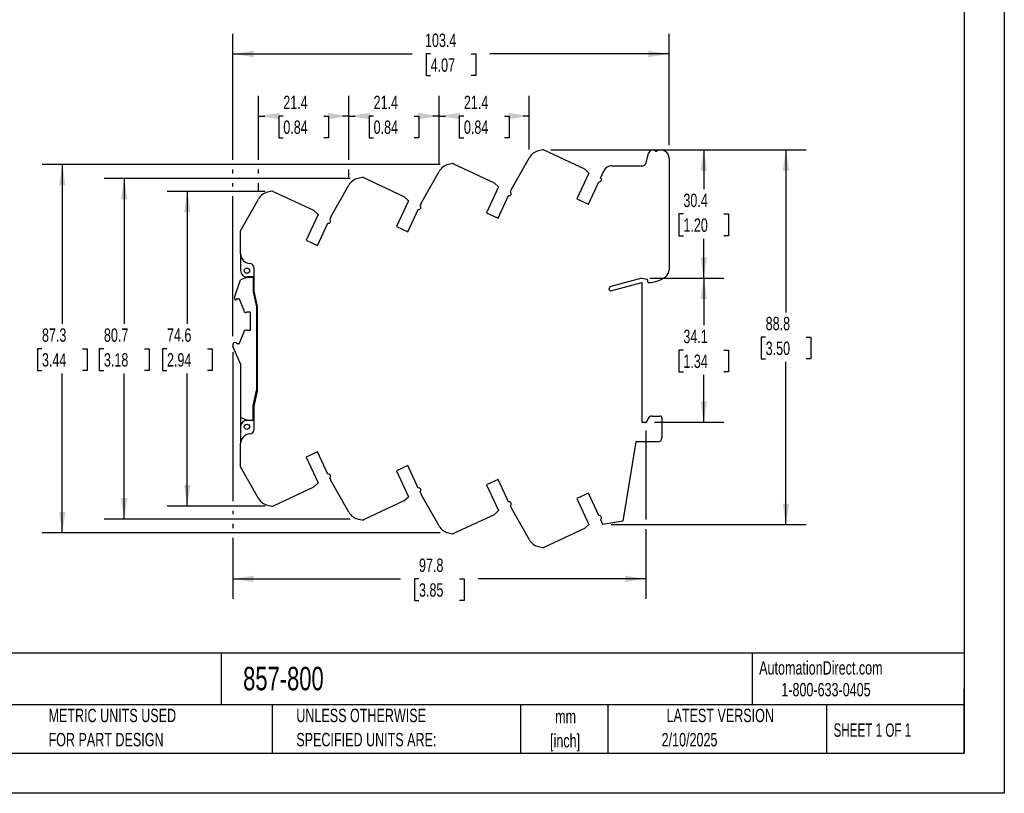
# Model space of a CAD drawing. Header units: millimetres. Extents: x 0 to 419, y 0 to 324.
# Tile 2 of 3: x 186 to 419, y 0 to 183. Entities that reach past the tile are written whole.
import ezdxf

# ---------------------------------------------------------------- set-up
doc = ezdxf.new("R2010")
doc.units = ezdxf.units.MM
doc.header["$LTSCALE"] = 1.5
doc.linetypes.add('CENTERX2', pattern=[20.32, 12.7, -2.54, 2.54, -2.54])
doc.layers.add('DIMENSIONS', color=140, linetype='Continuous', lineweight=25)
doc.layers.add('TEXT', color=140, linetype='Continuous', lineweight=25)
doc.styles.add('SLDTEXTSTYLE0', font='TXT', dxfattribs={"width": 0.7})
doc.styles.add('SLDTEXTSTYLE1', font='TXT', dxfattribs={"width": 0.65})
doc.dimstyles.new('SLDDIMSTYLE0', dxfattribs={"dimtxt": 3.237012, "dimasz": 4.953, "dimexe": 0, "dimexo": 0.0625, "dimgap": 0.809253, "dimtad": 0, "dimtih": 1, "dimtoh": 1, "dimrnd": 1e-09, "dimzin": 12, "dimdsep": 46, "dimtxsty": 'SLDTEXTSTYLE0', "dimsah": 1, "dimcen": 0.09, "dimadec": 0, "dimazin": 3, "dimtfac": 1, "dimtofl": 0, "dimtmove": 0, "dimatfit": 3, "dimfxl": 0, "dimfrac": 2, "dimtolj": 1, "dimtzin": 12, "dimarcsym": 0})

# ---------------------------------------------------------------- blocks, each defined once
blk = doc.blocks.new('SW_NOTE_0')
at = {"layer": 'TEXT', "color": 0, "linetype": 'CENTERX2', "lineweight": 18, "char_height": 2.6353, "attachment_point": 1, "style": 'SLDTEXTSTYLE0'}
for s, insert in [('WAGO TEMPERATURE TRANSMITTER, ISOLATED, INPUT: 1-CHANNEL, RTD/POTENTIOMETER, OUTPUT: 1-CHANNEL,', (0, 3.4)), ('CURRENT/VOLTAGE, 24 VDC OPERATING VOLTAGE, 35mm DIN RAIL MOUNT', (0, -0.74))]:
    blk.add_mtext(s, dxfattribs=dict(at, insert=insert))
blk = doc.blocks.new('SW_NOTE_0_1')
at = {"layer": 'TEXT', "color": 0, "linetype": 'CENTERX2', "lineweight": 18, "char_height": 3.175, "attachment_point": 2, "style": 'SLDTEXTSTYLE0'}
for s, insert in [('mm', (4.27, 4.09)), ('[inch]', (4.14, -1.64))]:
    blk.add_mtext(s, dxfattribs=dict(at, insert=insert))
blk = doc.blocks.new('SW_NOTE_0_2')
at = {"layer": 'TEXT', "color": 0, "linetype": 'CENTERX2', "lineweight": 18, "char_height": 3.175, "attachment_point": 1, "style": 'SLDTEXTSTYLE0'}
for s, insert in [('UNLESS OTHERWISE', (0, 4.09)), ('SPECIFIED UNITS ARE:', (0, -1.64))]:
    blk.add_mtext(s, dxfattribs=dict(at, insert=insert))
blk = doc.blocks.new('SW_NOTE_0_6')
at = {"layer": 'TEXT', "color": 0, "linetype": 'CENTERX2', "lineweight": 18, "char_height": 3.175, "attachment_point": 1, "style": 'SLDTEXTSTYLE0'}
for s, insert in [('METRIC UNITS USED', (0, 4.09)), ('FOR PART DESIGN', (0, -1.64))]:
    blk.add_mtext(s, dxfattribs=dict(at, insert=insert))
blk = doc.blocks.new('_D_2')
at = {"layer": 'DIMENSIONS'}
for p, q in [((244, 142.64), (220.83, 142.64)), ((225.59, 142.64), (225.59, 111.23)), ((220.78, 105.36), (219.7, 105.36)), ((219.7, 105.36), (219.7, 100.21)), ((230.4, 105.36), (231.49, 105.36)), ((231.49, 105.36), (231.49, 100.21)), ((219.7, 100.21), (220.78, 100.21)), ((225.59, 68.07), (225.59, 99.49)), ((231.49, 100.21), (230.4, 100.21)), ((244, 68.07), (220.83, 68.07))]:
    blk.add_line(p, q, dxfattribs=at)
for points in [[(225.59, 142.64), (224.83, 137.68), (226.35, 137.68)], [(225.59, 68.07), (226.35, 73.03), (224.83, 73.03)]]:
    blk.add_solid(points, dxfattribs=at)
at = {"layer": 'DIMENSIONS', "char_height": 3.175, "attachment_point": 1, "style": 'SLDTEXTSTYLE0'}
for s, insert in [('74.6', (220.78, 110.17)), ('2.94', (220.78, 104.3))]:
    blk.add_mtext(s, dxfattribs=dict(at, insert=insert))
blk = doc.blocks.new('_D_3')
at = {"layer": 'DIMENSIONS'}
for p, q in [((264.13, 145.72), (205.89, 145.72)), ((210.65, 145.72), (210.65, 111.23)), ((205.84, 105.36), (204.75, 105.36)), ((204.75, 105.36), (204.75, 100.21)), ((215.46, 105.36), (216.55, 105.36)), ((216.55, 105.36), (216.55, 100.21)), ((204.75, 100.21), (205.84, 100.21)), ((210.65, 64.99), (210.65, 99.49)), ((216.55, 100.21), (215.46, 100.21)), ((264.13, 64.99), (205.89, 64.99))]:
    blk.add_line(p, q, dxfattribs=at)
for points in [[(210.65, 145.72), (209.89, 140.77), (211.41, 140.77)], [(210.65, 64.99), (211.41, 69.95), (209.89, 69.95)]]:
    blk.add_solid(points, dxfattribs=at)
at = {"layer": 'DIMENSIONS', "char_height": 3.175, "attachment_point": 1, "style": 'SLDTEXTSTYLE0'}
for s, insert in [('80.7', (205.84, 110.17)), ('3.18', (205.84, 104.3))]:
    blk.add_mtext(s, dxfattribs=dict(at, insert=insert))
blk = doc.blocks.new('_D_4')
at = {"layer": 'DIMENSIONS'}
for p, q in [((285.52, 148.99), (191.22, 148.99)), ((195.98, 148.99), (195.98, 111.23)), ((191.17, 105.36), (190.08, 105.36)), ((190.08, 105.36), (190.08, 100.21)), ((200.79, 105.36), (201.88, 105.36)), ((201.88, 105.36), (201.88, 100.21)), ((190.08, 100.21), (191.17, 100.21)), ((195.98, 61.72), (195.98, 99.49)), ((201.88, 100.21), (200.79, 100.21)), ((285.52, 61.72), (191.22, 61.72))]:
    blk.add_line(p, q, dxfattribs=at)
for points in [[(195.98, 148.99), (195.22, 144.04), (196.74, 144.04)], [(195.98, 61.72), (196.74, 66.68), (195.22, 66.68)]]:
    blk.add_solid(points, dxfattribs=at)
at = {"layer": 'DIMENSIONS', "char_height": 3.175, "attachment_point": 1, "style": 'SLDTEXTSTYLE0'}
for s, insert in [('87.3', (191.17, 110.17)), ('3.44', (191.17, 104.3))]:
    blk.add_mtext(s, dxfattribs=dict(at, insert=insert))
blk = doc.blocks.new('_D_5')
at = {"layer": 'DIMENSIONS'}
for p, q in [((311.71, 152.48), (372.15, 152.48)), ((367.39, 152.48), (367.39, 113.96)), ((362.58, 108.09), (361.5, 108.09)), ((361.5, 108.09), (361.5, 102.95)), ((372.2, 108.09), (373.29, 108.09)), ((373.29, 108.09), (373.29, 102.95)), ((361.5, 102.95), (362.58, 102.95)), ((373.29, 102.95), (372.2, 102.95)), ((367.39, 63.7), (367.39, 102.22)), ((325.95, 63.7), (372.15, 63.7))]:
    blk.add_line(p, q, dxfattribs=at)
for points in [[(367.39, 152.48), (366.63, 147.52), (368.15, 147.52)], [(367.39, 63.7), (368.15, 68.66), (366.63, 68.66)]]:
    blk.add_solid(points, dxfattribs=at)
at = {"layer": 'DIMENSIONS', "char_height": 3.175, "attachment_point": 1, "style": 'SLDTEXTSTYLE0'}
for s, insert in [('88.8', (362.58, 112.91)), ('3.50', (362.58, 107.04))]:
    blk.add_mtext(s, dxfattribs=dict(at, insert=insert))
blk = doc.blocks.new('_D_6')
at = {"layer": 'DIMENSIONS'}
for p, q in [((335.13, 122.09), (352.67, 122.09)), ((347.9, 122.09), (347.9, 110.9)), ((343.09, 105.03), (342.01, 105.03)), ((342.01, 105.03), (342.01, 99.89)), ((352.71, 105.03), (353.8, 105.03)), ((353.8, 105.03), (353.8, 99.89)), ((342.01, 99.89), (343.09, 99.89)), ((347.9, 87.97), (347.9, 99.16)), ((353.8, 99.89), (352.71, 99.89)), ((336.28, 87.97), (352.67, 87.97))]:
    blk.add_line(p, q, dxfattribs=at)
for points in [[(347.9, 122.09), (347.14, 117.14), (348.67, 117.14)], [(347.9, 87.97), (348.67, 92.92), (347.14, 92.92)]]:
    blk.add_solid(points, dxfattribs=at)
at = {"layer": 'DIMENSIONS', "char_height": 3.175, "attachment_point": 1, "style": 'SLDTEXTSTYLE0'}
for s, insert in [('34.1', (343.09, 109.85)), ('1.34', (343.09, 103.98))]:
    blk.add_mtext(s, dxfattribs=dict(at, insert=insert))
blk = doc.blocks.new('_D_7')
at = {"layer": 'DIMENSIONS'}
for p, q in [((311.71, 152.48), (352.67, 152.48)), ((347.9, 152.48), (347.9, 143.15)), ((343.09, 137.28), (342.01, 137.28)), ((342.01, 137.28), (342.01, 132.14)), ((352.71, 137.28), (353.8, 137.28)), ((353.8, 137.28), (353.8, 132.14)), ((342.01, 132.14), (343.09, 132.14)), ((347.9, 122.09), (347.9, 131.41)), ((353.8, 132.14), (352.71, 132.14)), ((335.13, 122.09), (352.67, 122.09))]:
    blk.add_line(p, q, dxfattribs=at)
for points in [[(347.9, 152.48), (347.14, 147.52), (348.67, 147.52)], [(347.9, 122.09), (348.67, 127.04), (347.14, 127.04)]]:
    blk.add_solid(points, dxfattribs=at)
at = {"layer": 'DIMENSIONS', "char_height": 3.175, "attachment_point": 1, "style": 'SLDTEXTSTYLE0'}
for s, insert in [('30.4', (343.09, 142.1)), ('1.20', (343.09, 136.23))]:
    blk.add_mtext(s, dxfattribs=dict(at, insert=insert))
blk = doc.blocks.new('_D_8')
at = {"layer": 'DIMENSIONS'}
for p, q in [((236.36, 150.13), (236.36, 179.97)), ((339.72, 153.62), (339.72, 179.97)), ((236.36, 175.21), (278.85, 175.21)), ((283.23, 175.21), (282.15, 175.21)), ((282.15, 175.21), (282.15, 170.07)), ((292.85, 175.21), (293.94, 175.21)), ((293.94, 175.21), (293.94, 170.07)), ((339.72, 175.21), (297.24, 175.21)), ((282.15, 170.07), (283.23, 170.07)), ((293.94, 170.07), (292.85, 170.07)), ((236.36, 146.86), (236.36, 147.85)), ((236.36, 143.78), (236.36, 144.58)), ((236.36, 108.33), (236.36, 141.49))]:
    blk.add_line(p, q, dxfattribs=at)
for points in [[(236.36, 175.21), (241.32, 174.45), (241.32, 175.97)], [(339.72, 175.21), (334.77, 175.97), (334.77, 174.45)]]:
    blk.add_solid(points, dxfattribs=at)
at = {"layer": 'DIMENSIONS', "char_height": 3.175, "attachment_point": 1, "style": 'SLDTEXTSTYLE0'}
for s, insert in [('103.4', (281.89, 180.03)), ('4.07', (283.23, 174.16))]:
    blk.add_mtext(s, dxfattribs=dict(at, insert=insert))
blk = doc.blocks.new('_D_9')
at = {"layer": 'DIMENSIONS'}
for p, q in [((263.83, 150.13), (263.83, 165.25)), ((285.22, 149.27), (285.22, 165.25)), ((263.83, 160.49), (265.33, 160.49)), ((269.72, 160.49), (268.63, 160.49)), ((268.63, 160.49), (268.63, 155.34)), ((279.34, 160.49), (280.42, 160.49)), ((280.42, 160.49), (280.42, 155.34)), ((285.22, 160.49), (283.72, 160.49)), ((268.63, 155.34), (269.72, 155.34)), ((280.42, 155.34), (279.34, 155.34)), ((263.83, 146), (263.83, 147.85))]:
    blk.add_line(p, q, dxfattribs=at)
for points in [[(263.83, 160.49), (268.79, 159.73), (268.79, 161.25)], [(285.22, 160.49), (280.27, 161.25), (280.27, 159.73)]]:
    blk.add_solid(points, dxfattribs=at)
at = {"layer": 'DIMENSIONS', "char_height": 3.175, "attachment_point": 1, "style": 'SLDTEXTSTYLE0'}
for s, insert in [('21.4', (269.72, 165.31)), ('0.84', (269.72, 159.44))]:
    blk.add_mtext(s, dxfattribs=dict(at, insert=insert))
blk = doc.blocks.new('_D_10')
at = {"layer": 'DIMENSIONS'}
for p, q in [((242.45, 150.13), (242.45, 165.25)), ((263.83, 150.13), (263.83, 165.25)), ((242.45, 160.49), (243.95, 160.49)), ((248.33, 160.49), (247.25, 160.49)), ((247.25, 160.49), (247.25, 155.34)), ((257.95, 160.49), (259.04, 160.49)), ((259.04, 160.49), (259.04, 155.34)), ((263.83, 160.49), (262.34, 160.49)), ((247.25, 155.34), (248.33, 155.34)), ((259.04, 155.34), (257.95, 155.34)), ((242.45, 146.86), (242.45, 147.85)), ((263.83, 146), (263.83, 147.85)), ((242.45, 142.73), (242.45, 144.58))]:
    blk.add_line(p, q, dxfattribs=at)
for points in [[(242.45, 160.49), (247.4, 159.73), (247.4, 161.25)], [(263.83, 160.49), (258.88, 161.25), (258.88, 159.73)]]:
    blk.add_solid(points, dxfattribs=at)
at = {"layer": 'DIMENSIONS', "char_height": 3.175, "attachment_point": 1, "style": 'SLDTEXTSTYLE0'}
for s, insert in [('21.4', (248.33, 165.31)), ('0.84', (248.33, 159.44))]:
    blk.add_mtext(s, dxfattribs=dict(at, insert=insert))
blk = doc.blocks.new('_D_11')
at = {"layer": 'DIMENSIONS'}
for p, q in [((285.22, 149.27), (285.22, 165.25)), ((306.6, 152.54), (306.6, 165.25)), ((285.22, 160.49), (286.72, 160.49)), ((291.1, 160.49), (290.02, 160.49)), ((290.02, 160.49), (290.02, 155.34)), ((300.72, 160.49), (301.81, 160.49)), ((301.81, 160.49), (301.81, 155.34)), ((306.6, 160.49), (305.11, 160.49)), ((290.02, 155.34), (291.1, 155.34)), ((301.81, 155.34), (300.72, 155.34))]:
    blk.add_line(p, q, dxfattribs=at)
for points in [[(285.22, 160.49), (290.17, 159.73), (290.17, 161.25)], [(306.6, 160.49), (301.65, 161.25), (301.65, 159.73)]]:
    blk.add_solid(points, dxfattribs=at)
at = {"layer": 'DIMENSIONS', "char_height": 3.175, "attachment_point": 1, "style": 'SLDTEXTSTYLE0'}
for s, insert in [('21.4', (291.1, 165.31)), ('0.84', (291.1, 159.44))]:
    blk.add_mtext(s, dxfattribs=dict(at, insert=insert))
blk = doc.blocks.new('_D_12')
at = {"layer": 'DIMENSIONS'}
for p, q in [((236.36, 104.52), (236.36, 69.22)), ((334.2, 85.95), (334.2, 64.85)), ((236.36, 66.93), (236.36, 66.14)), ((236.36, 63.85), (236.36, 62.87)), ((334.2, 62.56), (334.2, 46.06)), ((236.36, 60.58), (236.36, 46.06)), ((236.36, 50.83), (276.09, 50.83)), ((280.47, 50.83), (279.38, 50.83)), ((279.38, 50.83), (279.38, 45.68)), ((290.09, 50.83), (291.18, 50.83)), ((291.18, 50.83), (291.18, 45.68)), ((334.2, 50.83), (294.48, 50.83)), ((279.38, 45.68), (280.47, 45.68)), ((291.18, 45.68), (290.09, 45.68))]:
    blk.add_line(p, q, dxfattribs=at)
for points in [[(236.36, 50.83), (241.32, 50.06), (241.32, 51.59)], [(334.2, 50.83), (329.24, 51.59), (329.24, 50.06)]]:
    blk.add_solid(points, dxfattribs=at)
at = {"layer": 'DIMENSIONS', "char_height": 3.175, "attachment_point": 1, "style": 'SLDTEXTSTYLE0'}
for s, insert in [('97.8', (280.47, 55.64)), ('3.85', (280.47, 49.77))]:
    blk.add_mtext(s, dxfattribs=dict(at, insert=insert))

msp = doc.modelspace()

# ---------------------------------------------------------------- linework, layer by layer
at = {"color": 7, "linetype": 'Continuous'}
for p, q in [((419.104, 323.854), (419.104, 0.004)), ((419.104, 0.004), (0.004, 0.004))]:
    msp.add_line(p, q, dxfattribs=at)
for p, q in [((309.801, 152.477), (308.807, 152.259)), ((310.057, 152.448), (319.675, 147.964)), ((334.237, 149.397), (334.858, 151.715)), ((302.386, 143.142), (306.605, 150.631)), ((339.724, 150.456), (339.724, 124.057)), ((281.001, 139.872), (285.22, 147.361)), ((288.416, 149.207), (287.422, 148.989)), ((288.672, 149.178), (298.29, 144.694)), ((320.724, 146.977), (317.874, 140.865)), ((320.724, 146.977), (319.675, 147.964)), ((323.486, 145.803), (324.279, 147.501)), ((326.092, 148.656), (333.271, 148.656)), ((267.031, 145.937), (266.037, 145.719)), ((267.287, 145.908), (276.905, 141.424)), ((299.339, 143.707), (298.29, 144.694)), ((320.593, 139.597), (323.072, 144.914)), ((245.646, 142.667), (244.652, 142.449)), ((245.902, 142.638), (255.52, 138.154)), ((259.616, 136.602), (263.835, 144.091)), ((299.339, 143.707), (296.489, 137.595)), ((302.386, 143.142), (302.102, 142.534)), ((238.224, 133.32), (242.45, 140.821)), ((277.954, 140.437), (275.104, 134.325)), ((277.954, 140.437), (276.905, 141.424)), ((299.208, 136.327), (301.686, 141.643)), ((317.874, 140.865), (320.593, 139.597)), ((256.569, 137.167), (255.52, 138.154)), ((277.823, 133.057), (280.301, 138.373)), ((281.001, 139.872), (280.717, 139.264)), ((296.489, 137.595), (299.208, 136.327)), ((256.569, 137.167), (253.719, 131.055)), ((259.616, 136.602), (259.332, 135.994)), ((238.224, 127.85), (238.224, 133.32)), ((256.438, 129.787), (258.916, 135.103)), ((275.104, 134.325), (277.823, 133.057)), ((253.719, 131.055), (256.438, 129.787)), ((238.224, 127.85), (238.224, 123.856)), ((241.424, 119.002), (241.424, 124.363)), ((236.789, 117.475), (238.183, 121.67)), ((239.664, 122.263), (238.183, 121.67)), ((241.164, 122.263), (239.664, 122.263)), ((241.424, 122.356), (239.724, 122.356)), ((241.164, 122.263), (241.164, 118.863)), ((333.224, 122.091), (325.895, 120.127)), ((333.224, 122.091), (334.46, 121.862)), ((334.624, 121.665), (334.624, 121.256)), ((242.224, 115.393), (241.424, 119.002)), ((325.524, 119.384), (325.524, 119.644)), ((325.902, 119.094), (333.224, 121.056)), ((333.224, 121.056), (333.224, 88.056)), ((236.764, 117.317), (236.764, 117.218)), ((237.002, 116.925), (237.035, 116.917)), ((237.464, 117.213), (237.789, 117.213)), ((238.944, 114.563), (237.976, 117.085)), ((241.164, 118.863), (241.964, 115.254)), ((238.944, 114.563), (238.944, 114.423)), ((241.964, 115.254), (241.964, 95.471)), ((242.224, 95.319), (242.224, 115.393)), ((239.666, 114.063), (240.464, 114.063)), ((240.464, 114.063), (240.564, 113.963)), ((240.564, 109.763), (240.564, 113.963)), ((240.464, 109.663), (239.666, 109.663)), ((240.564, 109.763), (240.464, 109.663)), ((237.976, 106.641), (238.944, 109.163)), ((238.944, 109.302), (238.944, 109.163)), ((236.364, 106.423), (236.364, 106.063)), ((238.164, 101.763), (236.404, 105.866)), ((237.035, 106.809), (236.602, 106.717)), ((237.824, 106.516), (237.464, 106.513)), ((238.164, 101.763), (238.164, 89.063)), ((241.164, 91.863), (241.964, 95.471)), ((241.424, 91.71), (242.224, 95.319)), ((241.164, 88.463), (241.164, 91.863)), ((241.424, 86.348), (241.424, 91.71)), ((239.664, 88.463), (238.164, 89.063)), ((238.164, 89.063), (238.164, 85.363)), ((334.778, 88.828), (334.378, 87.971)), ((335.684, 89.406), (337.524, 89.406)), ((338.024, 88.906), (338.024, 84.256)), ((238.224, 86.856), (238.224, 82.861)), ((239.664, 88.463), (241.164, 88.463)), ((241.424, 88.356), (239.724, 88.356)), ((241.164, 88.463), (241.164, 88.356)), ((334.197, 87.856), (333.424, 87.856)), ((238.224, 85.363), (238.164, 85.363)), ((238.224, 77.392), (238.224, 82.861)), ((331.863, 83.256), (328.724, 64.456)), ((337.024, 83.256), (331.863, 83.256)), ((256.438, 80.925), (253.719, 79.657)), ((253.719, 79.657), (256.569, 73.545)), ((258.916, 75.609), (256.438, 80.925)), ((242.45, 69.891), (238.224, 77.392)), ((277.823, 77.655), (275.104, 76.387)), ((280.301, 72.339), (277.823, 77.655)), ((259.332, 74.718), (259.616, 74.11)), ((275.104, 76.387), (277.954, 70.275)), ((255.52, 72.558), (245.902, 68.074)), ((255.52, 72.558), (256.569, 73.545)), ((263.835, 66.621), (259.616, 74.11)), ((299.208, 74.385), (296.489, 73.117)), ((296.489, 73.117), (299.339, 67.005)), ((301.686, 69.069), (299.208, 74.385)), ((276.905, 69.288), (277.954, 70.275)), ((280.717, 71.448), (281.001, 70.84)), ((285.22, 63.351), (281.001, 70.84)), ((320.593, 71.115), (317.874, 69.847)), ((323.072, 65.798), (320.593, 71.115)), ((244.652, 68.263), (245.646, 68.045)), ((276.905, 69.288), (267.287, 64.804)), ((302.102, 68.178), (302.386, 67.57)), ((317.874, 69.847), (320.724, 63.735)), ((298.29, 66.018), (288.672, 61.534)), ((298.29, 66.018), (299.339, 67.005)), ((306.605, 60.081), (302.386, 67.57)), ((266.037, 64.993), (267.031, 64.775)), ((319.675, 62.748), (320.724, 63.735)), ((323.486, 64.909), (324.049, 63.703)), ((328.724, 64.456), (324.049, 63.703)), ((287.422, 61.723), (288.416, 61.505)), ((319.675, 62.748), (310.057, 58.264)), ((308.807, 58.453), (309.801, 58.235))]:
    msp.add_line(p, q)
for centre in [(239.724, 123.856), (239.724, 86.856)]:
    msp.add_circle(centre, 0.625)
for centre, radius, start, end in [((309.524, 148.986), 3.35, 102.35798, 150.60485), ((309.887, 152.086), 0.4, 64.80055, 102.35808), ((335.824, 151.457), 1, 48.6264, 165.00245), ((336.617, 152.357), 0.2, 228.68754, 299.98909), ((337.724, 150.456), 2, 0, 120.23183), ((333.271, 149.656), 1, 270, 345.00245), ((288.139, 145.716), 3.35, 102.35798, 150.60485), ((288.502, 148.816), 0.4, 64.80055, 102.35808), ((326.092, 146.656), 2, 90, 155.00748), ((266.754, 142.446), 3.35, 102.35798, 150.60485), ((267.117, 145.546), 0.4, 64.80055, 102.35808), ((323.19, 145.4), 0.5, 256.3123, 53.74569), ((245.369, 139.176), 3.35, 102.35798, 150.60346), ((245.732, 142.276), 0.4, 64.80055, 102.35808), ((301.812, 142.127), 0.5, 255.44905, 54.49604), ((280.427, 138.857), 0.5, 255.44905, 54.49604), ((259.042, 135.587), 0.5, 255.44905, 54.49604), ((240.524, 127.85), 2.3, 180, 265.08647), ((239.724, 123.856), 1.5, 180, 270), ((240.224, 124.363), 1.2, 360, 85.07605), ((337.724, 124.057), 2, 308.09739, 0), ((334.424, 121.665), 0.2, 0.00007, 79.50353), ((334.824, 127.756), 6.7, 269.99536, 308.09258), ((326.024, 119.644), 0.5, 105.00146, 179.99999), ((325.824, 119.384), 0.3, 180.00003, 285.00053), ((334.824, 121.256), 0.2, 180, 270), ((237.264, 117.319), 0.5, 161.80385, 180.21365), ((237.064, 117.218), 0.3, 179.99999, 258.07292), ((237.076, 117.113), 0.2, 258.09077, 345.61267), ((237.464, 117.013), 0.2, 89.99999, 165.52249), ((237.789, 117.013), 0.2, 80.06363, 90), ((237.789, 117.013), 0.2, 20.99789, 80.03871), ((239.395, 114.423), 0.451, 180.00001, 306.93344), ((239.395, 109.302), 0.451, 53.06656, 179.99999), ((236.664, 106.423), 0.3, 101.99535, 179.99999), ((236.864, 106.062), 0.5, 179.88102, 203.07423), ((237.076, 106.613), 0.2, 14.3874, 101.99532), ((237.464, 106.713), 0.2, 194.47742, 270.10048), ((237.789, 106.713), 0.2, 279.96129, 339.00211), ((335.684, 88.406), 1, 90, 155.00505), ((337.524, 88.906), 0.5, 0, 90), ((239.724, 86.856), 1.5, 90, 180), ((240.224, 86.348), 1.2, 274.92395, 0), ((333.424, 88.056), 0.2, 180, 270), ((334.197, 88.056), 0.2, 270.00012, 335.00509), ((240.524, 82.861), 2.3, 94.91353, 180), ((337.024, 84.256), 1, 270, 0), ((259.042, 75.125), 0.5, 305.50396, 104.55095), ((280.427, 71.855), 0.5, 305.50396, 104.55095), ((245.369, 71.535), 3.35, 209.39515, 257.64202), ((245.732, 68.436), 0.4, 257.64192, 295.19945), ((301.812, 68.585), 0.5, 305.50396, 104.55095), ((266.754, 68.265), 3.35, 209.39515, 257.64202), ((323.19, 65.312), 0.5, 306.25431, 103.6877), ((267.117, 65.166), 0.4, 257.64192, 295.19945), ((288.139, 64.995), 3.35, 209.39515, 257.64202), ((288.502, 61.896), 0.4, 257.64192, 295.19945), ((309.524, 61.725), 3.35, 209.39515, 257.64202), ((309.887, 58.626), 0.4, 257.64192, 295.19945)]:
    msp.add_arc(centre, radius, start, end)
at = {"layer": 'TEXT'}
for p, q in [((409.575, 314.325), (409.575, 9.525)), ((409.575, 33.189), (9.525, 33.189)), ((233.638, 33.189), (233.638, 20.955)), ((359.363, 33.189), (359.363, 20.955)), ((409.575, 9.525), (409.575, 24.765)), ((409.575, 20.955), (9.525, 20.955)), ((245.67, 20.955), (245.67, 9.525)), ((304.536, 20.955), (304.536, 9.525)), ((325.218, 20.955), (325.218, 9.525)), ((377.023, 20.955), (377.023, 9.525)), ((9.525, 9.525), (409.575, 9.525))]:
    msp.add_line(p, q, dxfattribs=at)

# ---------------------------------------------------------------- block references
at = {"layer": 'TEXT', "linetype": 'CENTERX2', "lineweight": 18}
for name, p in [('SW_NOTE_0', (12.18, 27.459)), ('SW_NOTE_0_6', (192.718, 15.953)), ('SW_NOTE_0_2', (251.412, 15.953)), ('SW_NOTE_0_1', (310.929, 15.701))]:
    msp.add_blockref(name, p, dxfattribs=at)

# ---------------------------------------------------------------- texts
for s, insert, char_height, attachment_point, style in [('AutomationDirect.com', (361.042, 31.315), 3.175, 1, 'SLDTEXTSTYLE0'), ('857-800', (238.812, 29.976), 5.5562, 1, 'SLDTEXTSTYLE0'), ('1-800-633-0405', (366.287, 26.156), 3.175, 1, 'SLDTEXTSTYLE0'), ('LATEST VERSION', (351.828, 20.046), 3.175, 2, 'SLDTEXTSTYLE0'), ('SHEET 1 OF 1', (378.662, 16.577), 3.175, 1, 'SLDTEXTSTYLE1'), ('2/10/2025', (344.552, 14.299), 3.175, 2, 'SLDTEXTSTYLE0')]:
    msp.add_mtext(s, dxfattribs=dict(at, insert=insert, char_height=char_height, attachment_point=attachment_point, style=style))

# ---------------------------------------------------------------- dimensions: what is measured, and where the dimension line sits
at = {"layer": 'DIMENSIONS'}
for base, p1, p2, picture, middle in [((236.364, 175.212), (339.724, 150.456), (236.364, 106.423), '_D_8', (288.044, 175.212)), ((242.4499, 160.4893), (263.8348, 144.0907), (242.4499, 140.8208), '_D_10', (253.1423, 160.4893)), ((263.834828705, 160.489330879), (285.219828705, 147.360749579), (263.834828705, 144.090749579), '_D_9', (274.527328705, 160.489330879)), ((306.604828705, 160.489330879), (285.219828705, 147.360749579), (306.604828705, 150.630749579), '_D_11', (295.912328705, 160.489330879)), ((334.197, 50.827), (236.364, 106.423), (334.197, 87.856), '_D_12', (285.28, 50.827))]:
    dim = msp.add_linear_dim(base=base, p1=p1, p2=p2, dimstyle='SLDDIMSTYLE0', dxfattribs=at)
    dim.commit()
    dim.dimension.update_dxf_attribs({"geometry": picture, "text_midpoint": middle, "dimtype": 160})
for base, p1, p2, picture, middle in [((367.392, 63.703), (309.801, 152.477), (324.049, 63.703), '_D_5', (367.392, 108.09)), ((347.904, 152.477), (333.224, 122.091), (309.801, 152.477), '_D_7', (347.904, 137.284)), ((195.98, 61.723), (287.422, 148.989), (287.422, 61.723), '_D_4', (195.98, 105.356)), ((210.649, 145.719), (266.037, 64.993), (266.037, 145.719), '_D_3', (210.649, 105.356)), ((225.592, 68.074), (245.902, 142.638), (245.902, 68.074), '_D_2', (225.592, 105.356)), ((347.904, 122.091), (334.378, 87.971), (333.224, 122.091), '_D_6', (347.904, 105.031))]:
    dim = msp.add_linear_dim(base=base, p1=p1, p2=p2, angle=90, dimstyle='SLDDIMSTYLE0', dxfattribs=at)
    dim.commit()
    dim.dimension.update_dxf_attribs({"geometry": picture, "text_midpoint": middle, "dimtype": 160})

doc.saveas('drawing.dxf')
